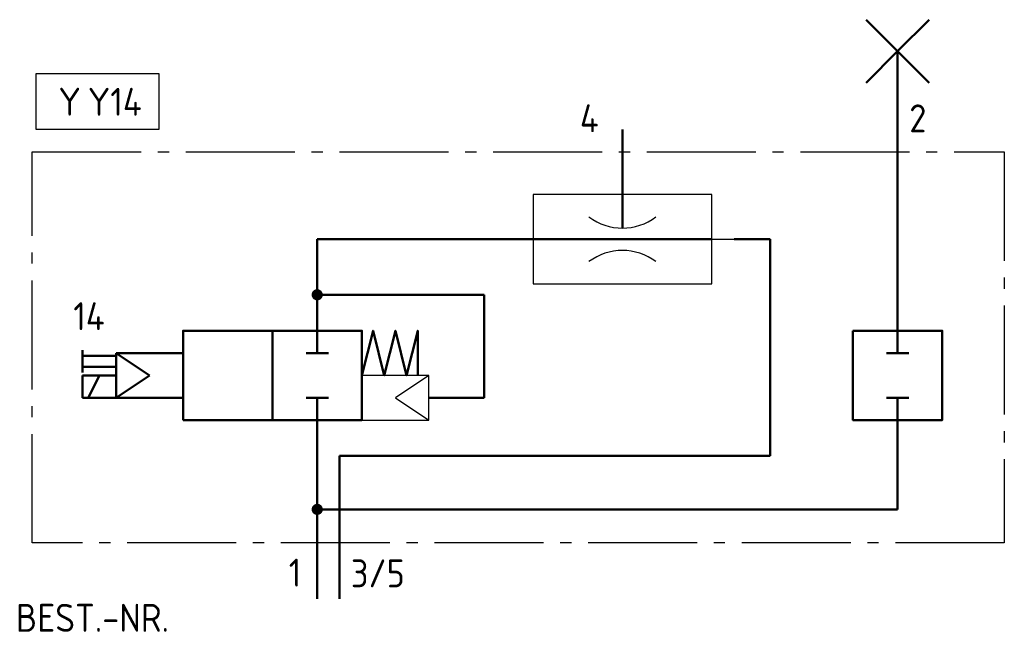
# Model space of a CAD drawing. Header units: millimetres. Extents: x -26.6 to 61.5, y -3 to 51.8.
import ezdxf

# ---------------------------------------------------------------- set-up
doc = ezdxf.new("R2010")
doc.units = ezdxf.units.MM
doc.linetypes.add('AM_DIN_G_W050', pattern=[13.75, 9.75, -1.5, 1, -1.5])
for name, color, linetype, lineweight in [('AM_0', 7, 'Continuous', 50), ('AM_4', 3, 'Continuous', 25), ('AM_7', 4, 'AM_DIN_G_W050', 25)]:
    doc.layers.add(name, color=color, linetype=linetype, lineweight=lineweight)
doc.styles.get("Standard").update_dxf_attribs({"font": 'ISOCP.SHX'})

# ---------------------------------------------------------------- blocks, each defined once
blk = doc.blocks.new('h7v22a')
for p, q in [((8, 8), (8, 6)), ((8, 8), (8, 6)), ((7, 6), (9, 6)), ((7, 2), (9, 2)), ((8, 0), (8, 2)), ((8, 0), (8, 2))]:
    blk.add_line(p, q)
blk.add_lwpolyline([(-4, 0), (-4, 8), (12, 8), (12, 0)], close=True)
blk.add_lwpolyline([(0, 8, 0, 1, 0), (0, 6, 0, 0, 0), (0, 0, 0, 0, 0)], format="xyseb")
blk.add_lwpolyline([(4, 8), (4, 0)])
blk = doc.blocks.new('GENTMP0')
for p, q in [((-6, -2), (-6, 2)), ((-6, 2), (0, 2)), ((-5, -2), (-3, 2)), ((0, -2), (-6, -2))]:
    blk.add_line(p, q)
blk = doc.blocks.new('h5205')
for p, q in [((-9, 0.25), (-9, 2.25)), ((0, 2), (-6, 2)), ((-6, 2), (-3, 0)), ((-6, 2), (-6, -2)), ((-6, 1.75), (-9, 1.75)), ((-6, 0.75), (-9, 0.75)), ((-3, 0), (-6, -2)), ((-6, -2), (0, -2))]:
    blk.add_line(p, q)
at = {"xscale": 0.5, "yscale": 0.5, "zscale": 0.5}
blk.add_blockref('GENTMP0', (-6, -1), dxfattribs=at)
blk = doc.blocks.new('h31001')
at = {"const_width": 0.5}
blk.add_lwpolyline([(-0.25, 0, 1), (0.25, 0, 1)], format="xyb", close=True, dxfattribs=at)
blk = doc.blocks.new('h5081')
at = {"linetype": 'Continuous'}
blk.add_lwpolyline([(0, -2), (0, 2), (1, -2), (2, 2), (3, -2), (4, 2), (5, -2), (5, 2)], dxfattribs=at)
blk = doc.blocks.new('h7v2g')
for p, q in [((0, 4), (0, 2)), ((0, 4), (0, 2)), ((0, -4), (0, -2)), ((0, -4), (0, -2))]:
    blk.add_line(p, q)
at = {"linetype": 'Continuous'}
for p, q in [((-1, 2), (1, 2)), ((-1, -2), (1, -2))]:
    blk.add_line(p, q, dxfattribs=at)
blk.add_lwpolyline([(-4, 4), (4, 4), (4, -4), (-4, -4)], close=True, dxfattribs=at)
blk = doc.blocks.new('h8100')
for points in [[(7, 0), (4.171573, 2.828427)], [(7, 0), (9.828427, 2.828427)], [(7, 0), (0, 0)], [(7, 0), (4.171573, -2.828427)], [(7, 0), (9.828427, -2.828427)]]:
    blk.add_lwpolyline(points)

msp = doc.modelspace()

# ---------------------------------------------------------------- linework, layer by layer
for p, q in [((35.319, 32.166), (37.319, 32.166)), ((10, 19.988), (7, 17.988)), ((7, 17.988), (10, 15.988))]:
    msp.add_line(p, q)
msp.add_lwpolyline([(19.319, 36.166), (19.319, 28.166), (35.319, 28.166), (35.319, 36.166), (19.319, 36.166)])
at = {"linetype": 'Continuous'}
msp.add_lwpolyline([(4, 15.988), (10, 15.988), (10, 19.988), (4, 19.988)], dxfattribs=at)
for centre, start, end in [((27.319, 38.166), 233.1301, 306.8699), ((27.319, 26.166), 53.1301, 126.8699)]:
    msp.add_arc(centre, 5, start, end)
at = {"layer": 'AM_0'}
for p, q in [((27.319, 38.166), (27.319, 41.988)), ((51.949, 23.988), (51.949, 41.988)), ((27.319, 33.166), (27.319, 38.166)), ((19.319, 32.166), (0, 32.166)), ((0, 32.166), (0, 23.988)), ((19.319, 32.166), (35.319, 32.166)), ((37.319, 32.166), (40.531, 32.166)), ((40.531, 32.166), (40.531, 12.782)), ((14.954, 27.2), (0, 27.2)), ((14.954, 17.988), (14.954, 27.2)), ((10, 17.988), (14.954, 17.988)), ((0, 15.988), (0, 0)), ((51.949, 15.988), (51.949, 7.994)), ((2, 12.782), (40.531, 12.782)), ((2, 0), (2, 12.782)), ((0, 7.994), (51.949, 7.994))]:
    msp.add_line(p, q, dxfattribs=at)
at = {"layer": 'AM_4'}
for p, q in [((-25.166, 46.988), (-14.166, 46.988)), ((-25.166, 41.988), (-25.166, 46.988)), ((-14.166, 46.988), (-14.166, 41.988)), ((-14.166, 41.988), (-25.166, 41.988))]:
    msp.add_line(p, q, dxfattribs=at)
at = {"layer": 'AM_7'}
for p, q in [((-25.502, 39.988), (61.498, 39.988)), ((-25.502, 4.988), (-25.502, 39.988)), ((61.498, 39.988), (61.498, 4.988)), ((61.498, 4.988), (-25.502, 4.988))]:
    msp.add_line(p, q, dxfattribs=at)

# ---------------------------------------------------------------- block references
at = {"layer": 'AM_0', "lineweight": 0, "rotation": 90}
msp.add_blockref('h8100', (51.949, 41.988), dxfattribs=at)
at = {"layer": 'AM_0', "lineweight": 0}
for name, p in [('h31001', (0, 27.2)), ('h7v22a', (-8, 15.988)), ('h7v2g', (51.949, 19.988)), ('h5205', (-12, 19.988)), ('h31001', (0, 7.994))]:
    msp.add_blockref(name, p, dxfattribs=at)
at = {"layer": 'AM_0', "lineweight": 0, "xscale": -1}
msp.add_blockref('h5081', (9, 21.988), dxfattribs=at)

# ---------------------------------------------------------------- texts
at = {"layer": 'AM_4', "char_height": 2.5, "attachment_point": 1}
for s, insert, width in [('Y', (-23.166, 45.733), 9), ('4', (23.509, 44.249), 1.35175), ('2', (52.991, 44.236), 1.20393), ('14', (-21.835, 26.534), 1.14), ('1', (-2.545, 3.583), 0.8831), ('3/5', (3.01, 3.519), 1.06)]:
    msp.add_mtext(s, dxfattribs=dict(at, insert=insert, width=width))
at = {"layer": 'AM_4'}
for tag, p in [('Y14', (-20.539, 43.221)), ('BEST.-NR.', (-26.974, -2.961))]:
    msp.add_attdef(tag, p, '', height=2.5, dxfattribs=at)

doc.saveas('drawing.dxf')
